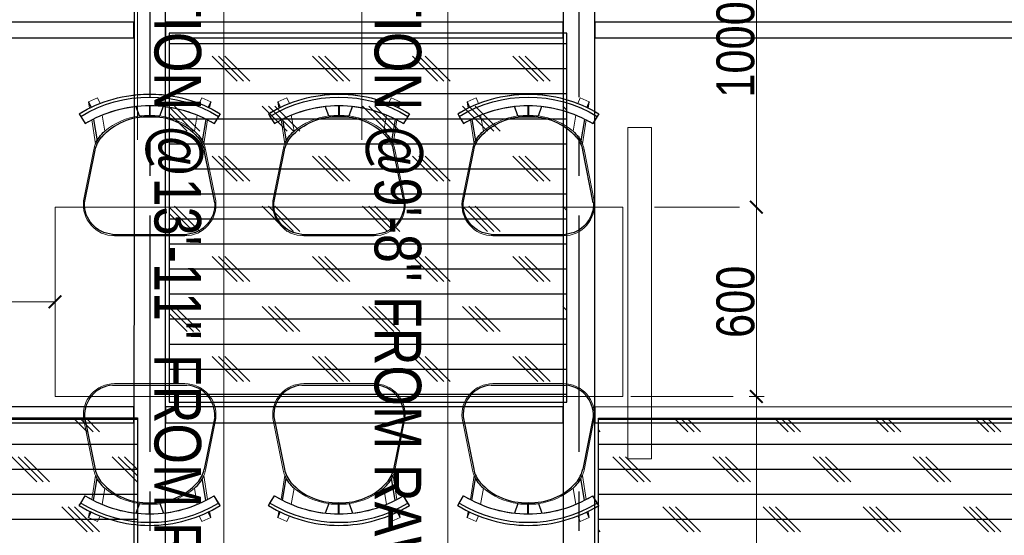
# Model space of a CAD drawing. Header units: inches. Extents: x -1008743 to -388065, y -1380311 to -642022.
# Tile 54 of 85: x -523845 to -520723, y -670310 to -668676. Entities that reach past the tile are written whole.
import ezdxf
from ezdxf.xclip import XClip

# ---------------------------------------------------------------- set-up
doc = ezdxf.new("R2010")
doc.units = ezdxf.units.IN
doc.header["$LTSCALE"] = 1000
doc.header["$MEASUREMENT"] = 0
doc.header["$XCLIPFRAME"] = 0
doc.header["$PDMODE"] = 35
doc.linetypes.add('CENTER2', pattern=[1.125, 0.75, -0.125, 0.125, -0.125])
doc.linetypes.add('General Arrangement Plan$0$( Hidden )', pattern=[0.375, 0.25, -0.125])
for name, color, linetype in [('Elevation hatch', 7, 'Continuous'), ('General Arrangement Plan$1$ID-LOOSE2', 8, 'Continuous'), ('M-HVAC-INSULATION', 7, 'Continuous')]:
    doc.layers.add(name, color=color, linetype=linetype)
for name, color, linetype, lineweight in [('General Arrangement Plan$0$DIM', 7, 'Continuous', 13), ('General Arrangement Plan$1$A-PARTITION', 23, 'Continuous', 9), ('General Arrangement Plan$1$BEAM', 113, 'Continuous', 9), ('General Arrangement Plan$1$FURN', 252, 'Continuous', 5)]:
    doc.layers.add(name, color=color, linetype=linetype, lineweight=lineweight)
doc.styles.add('General Arrangement Plan$1$Standard', font='ARIALN.TTF')
doc.styles.add('General Arrangement Plan$1$TMH-TEXT', font='simplex.shx', dxfattribs={"width": 0.8})
doc.dimstyles.new('General Arrangement Plan$1$TFS-Dim', dxfattribs={"dimtxt": 120, "dimasz": 40, "dimexe": 25, "dimexo": 25, "dimgap": 4.5, "dimtad": 1, "dimdec": 0, "dimzin": 0, "dimdsep": 46, "dimtxsty": 'General Arrangement Plan$1$Standard', "dimblk": 'General Arrangement Plan$1$_ArchTick', "dimcen": 0.09, "dimdle": 2, "dimclrd": 256, "dimclre": 8, "dimadec": 0, "dimazin": 0, "dimtfac": 1, "dimtdec": 0, "dimtofl": 0, "dimtmove": 1, "dimatfit": 3, "dimfxl": 1, "dimtolj": 1, "dimtzin": 0, "dimlwd": -1, "dimlwe": -1, "dimarcsym": 0})
pattern_1 = [(0, (-549706.02, -668672.15), (0, 79.375), []), (135, (-549666.34, -668711.84), (-158.75, -158.75), [112.2532, -112.2532]), (135, (-549646.5, -668711.84), (-158.75, -158.75), [112.2532, -112.2532]), (135, (-549626.65, -668711.84), (-158.75, -158.75), [112.2532, -112.2532])]

# ---------------------------------------------------------------- blocks, each defined once
blk = doc.blocks.new('General Arrangement Plan$1$_ArchTick')
at = {"color": 0, "linetype": 'ByBlock', "const_width": 0.15}
blk.add_lwpolyline([(-0.5, -0.5), (0.5, 0.5)], dxfattribs=at)
blk = doc.blocks.new('*D395')
at = {"layer": 'Defpoints', "color": 0}
for p in [(4638.5, 8335.5), (4674.4, 7066), (5061.9, 7066)]:
    blk.add_point(p, dxfattribs=at)
at = {"layer": 'General Arrangement Plan$0$DIM', "color": 8, "linetype": 'General Arrangement Plan$0$( Hidden )'}
for p, q in [((4663.5, 8335.5), (5086.9, 8335.5)), ((4699.4, 7066), (5086.9, 7066))]:
    blk.add_line(p, q, dxfattribs=at)
at = {"layer": 'General Arrangement Plan$0$DIM', "color": 8}
blk.add_line((5061.9, 8337.5), (5061.9, 7064), dxfattribs=at)
at = {"layer": 'General Arrangement Plan$0$DIM', "color": 8, "xscale": 40, "yscale": 40, "zscale": 40}
for p, rotation in [((5061.9, 8335.5), 90), ((5061.9, 7066), 270)]:
    blk.add_blockref('General Arrangement Plan$1$_ArchTick', p, dxfattribs=dict(at, rotation=rotation))
at = {"layer": 'General Arrangement Plan$0$DIM', "color": 0, "insert": (4996.1, 7700.7), "char_height": 120, "attachment_point": 5, "rotation": 90, "style": 'General Arrangement Plan$1$Standard'}
blk.add_mtext('\\A1;1270', dxfattribs=at)
blk = doc.blocks.new('General Arrangement Plan$1$A$C180F00E5')
at = {"layer": 'General Arrangement Plan$1$ID-LOOSE2', "ltscale": 0.05}
for p, q in [((0.0334, 0.4698), (0.0422, 0.4499)), ((0.2137, 0.42), (0.2013, 0.454)), ((0.249, 0.4567), (0.249, 0.4217)), ((0.249, 0.4567), (0.249, 0.4217)), ((0.249, 0.4567), (0.249, 0.4217)), ((0.249, 0.4567), (0.249, 0.4217)), ((0.251, 0.4567), (0.251, 0.4217)), ((0.251, 0.4567), (0.251, 0.4217)), ((0.251, 0.4567), (0.251, 0.4217)), ((0.251, 0.4567), (0.251, 0.4217)), ((0.2863, 0.42), (0.2987, 0.454)), ((0.4666, 0.4698), (0.4578, 0.4499)), ((0, 0.4273), (0.0056, 0.4182)), ((0.5, 0.4273), (0.4944, 0.4182)), ((0.0056, 0.4182), (0.0211, 0.3926)), ((0.0505, 0.4078), (0.0635, 0.3317)), ((0.4495, 0.4078), (0.4365, 0.3317)), ((0.4944, 0.4182), (0.4789, 0.3926)), ((0.0191, 0.1124), (0.0568, 0.2987)), ((0.4809, 0.1124), (0.4432, 0.2987)), ((0.3817, 0), (0.1183, 0))]:
    blk.add_line(p, q, dxfattribs=at)
for centre, radius, start, end in [((0.25, 0.0159), 0.4814, 90, 121.2845), ((0.25, 0.0159), 0.4814, 58.7155, 90), ((0.25, 0.0159), 0.4707, 58.7155, 121.2845), ((0.25, 0.0159), 0.4408, 90, 121.2845), ((0.25, 0.0159), 0.4408, 58.7155, 90), ((0.24, 0.1996), 0.2218, 87.4171, 96.8127), ((0.26, 0.1996), 0.2218, 83.1873, 92.5829), ((0.2398, 0.2036), 0.2135, 87.2356, 138.4785), ((0.2602, 0.2036), 0.2135, 41.5215, 92.7644), ((0.2602, 0.2036), 0.2135, 92.7472, 92.7644), ((0.2398, 0.2036), 0.2135, 87.2356, 87.2528), ((0.1674, 0.2748), 0.1186, 130.1141, 157.4138), ((0.3326, 0.2748), 0.1186, 22.5862, 49.8859), ((0.1548, 0.2789), 0.1, 138.4785, 168.5607), ((0.3452, 0.2789), 0.1, 11.4393, 41.5215), ((0.1266, 0.1074), 0.1077, 177.3178, 265.5501), ((0.3734, 0.1074), 0.1077, 274.4499, 2.6822)]:
    blk.add_arc(centre, radius, start, end, dxfattribs=at)
blk = doc.blocks.new('General Arrangement Plan$1$ghg')
at = {"layer": 'General Arrangement Plan$1$FURN', "ltscale": 1000}
for points in [[(4414156.4, -494204.2), (4414156.4, -493980.8, -0.451699), (4414267.2, -493883.2), (4414430.3, -493915.5, -0.04991), (4414447.4, -493920.7), (4414524, -493909.1, 0.015491), (4414512, -493887.8), (4414543, -493869), (4414543, -493869, -0.022121), (4414561.3, -493902.3), (4414581, -493898.8), (4414593.7, -493927.4), (4414575.9, -493935.3, -0.093712), (4414575.9, -493935.3, -0.189086), (4414575.9, -494249.7), (4414593.7, -494257.6), (4414581, -494286.2), (4414561.3, -494282.7, -0.022121), (4414543, -494316.1), (4414543, -494316.1), (4414512, -494297.2, 0.015491), (4414524, -494275.9), (4414447.4, -494264.3, -0.04991), (4414430.3, -494269.5), (4414267.2, -494301.8, -0.451699), (4414156.4, -494204.2)], [(4414566.9, -494048.9), (4414536.4, -494060, 0.145154), (4414487.7, -493950.3), (4414539.2, -493941.6, -0.070666), (4414566.9, -494048.9)], [(4414566.9, -494136.1), (4414536.4, -494125, -0.145154), (4414487.7, -494234.7), (4414539.2, -494243.5, 0.070666), (4414566.9, -494136.1)]]:
    blk.add_lwpolyline(points, format="xyb", close=True, dxfattribs=at)
at = {"layer": 'General Arrangement Plan$1$FURN', "ltscale": 1000, "xscale": 894.2026233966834, "yscale": 894.2026233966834, "zscale": 894.2026233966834, "rotation": 270}
blk.add_blockref('General Arrangement Plan$1$A$C180F00E5', (4414160.9, -493869), dxfattribs=at)
blk = doc.blocks.new('*D398')
at = {"layer": 'Defpoints', "color": 0}
for p in [(2838.5, 8834.4), (2838.5, 8635.4), (1973.3, 8562.9, -0.1)]:
    blk.add_point(p, dxfattribs=at)
at = {"layer": 'General Arrangement Plan$0$DIM', "color": 8, "linetype": 'General Arrangement Plan$0$( Hidden )'}
for p, q in [((2838.5, 8809.4), (2838.5, 8610.4)), ((1973.3, 8587.9), (1973.3, 8660.4))]:
    blk.add_line(p, q, dxfattribs=at)
at = {"layer": 'General Arrangement Plan$0$DIM', "color": 8}
blk.add_line((1971.3, 8635.4), (2840.5, 8635.4), dxfattribs=at)
at = {"layer": 'General Arrangement Plan$0$DIM', "color": 8, "xscale": 40, "yscale": 40, "zscale": 40, "rotation": 180}
blk.add_blockref('General Arrangement Plan$1$_ArchTick', (1973.3, 8635.4), dxfattribs=at)
at = {"layer": 'General Arrangement Plan$0$DIM', "color": 8, "xscale": 40, "yscale": 40, "zscale": 40}
blk.add_blockref('General Arrangement Plan$1$_ArchTick', (2838.5, 8635.4), dxfattribs=at)
at = {"layer": 'General Arrangement Plan$0$DIM', "color": 0, "insert": (2405.9, 8701.2), "char_height": 120, "attachment_point": 5, "style": 'General Arrangement Plan$1$Standard'}
blk.add_mtext('\\A1;865', dxfattribs=at)
blk = doc.blocks.new('*D401')
at = {"layer": 'Defpoints', "color": 0}
for p in [(3158.8, 9935.3), (5061.9, 9935.3), (4358.8, 8935.4)]:
    blk.add_point(p, dxfattribs=at)
at = {"layer": 'General Arrangement Plan$0$DIM', "color": 8, "linetype": 'General Arrangement Plan$0$( Hidden )'}
for p, q in [((3183.8, 9935.3), (5086.9, 9935.3)), ((4383.8, 8935.4), (5086.9, 8935.4))]:
    blk.add_line(p, q, dxfattribs=at)
at = {"layer": 'General Arrangement Plan$0$DIM', "color": 8}
blk.add_line((5061.9, 8933.4), (5061.9, 9937.3), dxfattribs=at)
at = {"layer": 'General Arrangement Plan$0$DIM', "color": 8, "xscale": 40, "yscale": 40, "zscale": 40}
for p, rotation in [((5061.9, 9935.3), 90), ((5061.9, 8935.4), 270)]:
    blk.add_blockref('General Arrangement Plan$1$_ArchTick', p, dxfattribs=dict(at, rotation=rotation))
at = {"layer": 'General Arrangement Plan$0$DIM', "color": 0, "insert": (4996.1, 9435.4), "char_height": 120, "attachment_point": 5, "rotation": 90, "style": 'General Arrangement Plan$1$Standard'}
blk.add_mtext('\\A1;1000', dxfattribs=at)
blk = doc.blocks.new('*D408')
at = {"layer": 'Defpoints', "color": 0}
for p in [(2838.5, 8935.5), (2838.5, 8335.5), (5061.9, 8335.5)]:
    blk.add_point(p, dxfattribs=at)
at = {"layer": 'General Arrangement Plan$0$DIM', "color": 8, "linetype": 'General Arrangement Plan$0$( Hidden )'}
for p, q in [((2863.5, 8935.5), (5086.9, 8935.5)), ((2863.5, 8335.5), (5086.9, 8335.5))]:
    blk.add_line(p, q, dxfattribs=at)
at = {"layer": 'General Arrangement Plan$0$DIM', "color": 8}
blk.add_line((5061.9, 8937.5), (5061.9, 8333.5), dxfattribs=at)
at = {"layer": 'General Arrangement Plan$0$DIM', "color": 8, "xscale": 40, "yscale": 40, "zscale": 40}
for p, rotation in [((5061.9, 8935.5), 90), ((5061.9, 8335.5), 270)]:
    blk.add_blockref('General Arrangement Plan$1$_ArchTick', p, dxfattribs=dict(at, rotation=rotation))
at = {"layer": 'General Arrangement Plan$0$DIM', "color": 0, "insert": (4996.1, 8635.5), "char_height": 120, "attachment_point": 5, "rotation": 90, "style": 'General Arrangement Plan$1$Standard'}
blk.add_mtext('\\A1;600', dxfattribs=at)
blk = doc.blocks.new('latout')
at = {"color": 252, "linetype": 'CENTER2'}
for p, q in [((-11455.6, 13525.7), (-11455.6, -289.9)), ((-10094.9, 13525.7), (-10094.9, -289.9))]:
    blk.add_line(p, q, dxfattribs=at)
at = {"color": 3, "ltscale": 10}
for points in [[(-10044.9, 4880), (-10044.9, 10397), (-10144.9, 10397), (-10144.9, 4880)], [(-11405.6, 4880), (-11405.4, 10224.7), (-11505.4, 10224.7), (-11505.6, 4880)]]:
    blk.add_lwpolyline(points, close=True, dxfattribs=at)
at = {"color": 30, "ltscale": 10}
for points in [[(-12955.2, 8463.5), (-11505.6, 8463.4), (-11505.6, 8513.4), (-12955.2, 8513.5)], [(-11405.5, 8463.4), (-10145, 8463.4), (-10145, 8513.4), (-11405.5, 8513.4)], [(-10045, 8463.3), (-8425, 8463.2), (-8425, 8513.2), (-10045, 8513.3)], [(-12955.2, 7243.5), (-11505.6, 7243.4), (-11505.6, 7293.4), (-12955.2, 7293.5)], [(-11405.5, 7243.4), (-10145, 7243.4), (-10145, 7293.4), (-11405.5, 7293.4)], [(-10045, 7243.3), (-8425, 7243.2), (-8425, 7293.2), (-10045, 7293.3)]]:
    blk.add_lwpolyline(points, close=True, dxfattribs=at)
blk = doc.blocks.new('General Arrangement Plan')
at = {"layer": 'General Arrangement Plan$1$A-PARTITION', "ltscale": 10}
blk.add_lwpolyline([(4729, 8138.3), (4654, 8138.3), (4654, 9188.4), (4729, 9188.4)], close=True, dxfattribs=at)
at = {"layer": 'General Arrangement Plan$1$BEAM', "linetype": 'General Arrangement Plan$0$( Hidden )', "ltscale": 11}
for points in [[(3373.3, 14050.1), (3373.2, 899.1), (3099.8, 899.1), (3099.8, 14050.1)], [(4084.2, 14050.1), (4084.2, 899.1), (3810.8, 899.1), (3810.8, 14050.1)]]:
    blk.add_lwpolyline(points, close=True, dxfattribs=at)
at = {"layer": 'General Arrangement Plan$1$FURN', "color": 7}
blk.add_lwpolyline([(4638.5, 8935.5), (2838.5, 8935.5), (2838.5, 8335.5), (4638.5, 8335.5)], close=True, dxfattribs=at)
at = {"layer": 'General Arrangement Plan$1$FURN', "color": 7, "xscale": -1, "rotation": 270}
for p in [(497231, -4405311.6), (497831, -4405311.6), (498431, -4405311.6)]:
    blk.add_blockref('General Arrangement Plan$1$ghg', p, dxfattribs=at)
at = {"layer": 'General Arrangement Plan$1$FURN', "color": 7, "rotation": 270}
for p in [(497231, 4422532.6), (497831, 4422532.6), (498431, 4422532.6)]:
    blk.add_blockref('General Arrangement Plan$1$ghg', p, dxfattribs=at)
at = {"layer": 'General Arrangement Plan$1$BEAM', "char_height": 147.925, "width": 5195.333, "attachment_point": 7, "rotation": 270, "style": 'General Arrangement Plan$1$TMH-TEXT'}
for s, insert in [('{\\fArial|b0|i0|c0|p34;\\C5;BOTTOM OF MS SECTION @13\'-11" FROM RAW FLOOR LEVEL}', (3124, 11300.1)), ('{\\fArial|b0|i0|c0|p34;\\C5;BOTTOM OF MS SECTION @9\'-8" FROM RAW FLOOR LEVEL}', (3821.7, 11300.1))]:
    blk.add_mtext(s, dxfattribs=dict(at, insert=insert))
at = {"layer": 'General Arrangement Plan$0$DIM', "color": 9, "true_color": 0xc7c8ca}
for base, p1, p2, picture, middle in [((5061.9, 9935.3), (4358.8, 8935.4), (3158.8, 9935.3), '*D401', (4996.1, 9435.4)), ((5061.9, 8335.5), (2838.5, 8935.5), (2838.5, 8335.5), '*D408', (4996.1, 8635.5)), ((5061.9015, 7065.9694), (4638.4964, 8335.4757), (4674.416, 7065.9694), '*D395', (4996.1327, 7700.7225))]:
    dim = blk.add_linear_dim(base=base, p1=p1, p2=p2, angle=90, dimstyle='General Arrangement Plan$1$TFS-Dim', override={"dimclrd": 8}, dxfattribs=at)
    dim.commit()
    dim.dimension.update_dxf_attribs({"geometry": picture, "text_midpoint": middle})
dim = blk.add_linear_dim(base=(2838.5, 8635.4), p1=(1973.3, 8562.9, -0.1), p2=(2838.5, 8834.4), dimstyle='General Arrangement Plan$1$TFS-Dim', override={"dimclrd": 8}, dxfattribs=at)
dim.commit()
dim.dimension.update_dxf_attribs({"geometry": '*D398', "text_midpoint": (2405.9, 8701.2)})

msp = doc.modelspace()

# ---------------------------------------------------------------- hatches: boundary and pattern name
at = {"layer": 'M-HVAC-INSULATION'}
h = msp.add_hatch(dxfattribs=at)
h.set_pattern_fill('DOTS', scale=50)
h.set_pattern_definition([(0, (-496533, -668672.15), (39.6875, 79.375), [0, -79.375])])
h.paths.add_polyline_path([(-513397.7, -664590), (-513397.7, -665814), (-515785, -665813.6), (-515785, -664589.6)])
h.paths.add_polyline_path([(-513946.8, -669505.6), (-513946.8, -666673), (-512866.8, -666673), (-512866.8, -669505.6)])
edge = h.paths.add_edge_path()
edge.add_line((-520586.8, -666673), (-521351.3, -666673))
edge.add_line((-521351.3, -666673), (-521351.3, -665473))
edge.add_line((-521351.3, -665473), (-519801.3, -665473))
edge.add_line((-519801.3, -665473), (-519801.3, -666673))
edge.add_line((-519801.3, -666673), (-513957.3, -666673))
edge.add_line((-513957.3, -666673), (-513957.3, -672249.4))
edge.add_line((-513957.3, -672249.4), (-511990.2, -672249.4))
edge.add_line((-511990.2, -672249.4), (-511990.2, -665468.9))
edge.add_arc((-511992.2, -665468.9), 2, 0, 90)
edge.add_line((-511992.2, -665466.9), (-513330.6, -665466.9))
edge.add_line((-513330.6, -665466.9), (-513330.6, -664553.9))
edge.add_line((-513330.6, -664553.9), (-522160.4, -664553.9))
edge.add_line((-522160.4, -664553.9), (-522161.8, -666673))
edge.add_line((-522161.8, -666673), (-520586.8, -666673))

# ---------------------------------------------------------------- next in the draw order: block references
at = {"color": 7}
ref = msp.add_blockref('General Arrangement Plan', (-526571.1, -678205.6), dxfattribs=at)
XClip(ref).set_block_clipping_path([(48.7190010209, -107.5186207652), (15251.6043912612, 15253.5715002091)])

# ---------------------------------------------------------------- next in the draw order: hatches: boundary and pattern name
at = {"layer": 'Elevation hatch', "true_color": 0x939598}
h = msp.add_hatch(dxfattribs=at)
h.set_pattern_fill('CORK', color=252, scale=25)
h.set_pattern_definition(pattern_1)
h.paths.add_polyline_path([(-523370.7, -668718.3), (-523370.7, -669888.3), (-522110, -669888.3), (-522110, -668718.3)])
h = msp.add_hatch(dxfattribs=at)
h.set_pattern_fill('CORK', color=252, scale=25)
h.set_pattern_definition(pattern_1)
h.paths.add_polyline_path([(-524920.3, -669938.2), (-524920.3, -671108.2), (-523471.3, -671108.2), (-523471.3, -669938.2)])
h = msp.add_hatch(dxfattribs=at)
h.set_pattern_fill('CORK', color=252, scale=25)
h.set_pattern_definition(pattern_1)
h.paths.add_polyline_path([(-522010, -669938.4), (-522010, -671108.4), (-520390.5, -671108.4), (-520390.5, -669938.4)])

# ---------------------------------------------------------------- next in the draw order: linework, layer by layer
at = {"color": 7}
for points in [[(-522110, -668718.3), (-523370.7, -668718.3), (-523370.7, -669888.3), (-522110, -669888.3)], [(-524920.3, -669938.2), (-523471.3, -669938.2), (-523471.3, -671108.2), (-524920.3, -671108.2)], [(-522010, -669938.4), (-520390.5, -669938.4), (-520390.5, -671108.4), (-522010, -671108.4)]]:
    msp.add_lwpolyline(points, close=True, dxfattribs=at)

# ---------------------------------------------------------------- next in the draw order: block references
at = {"ltscale": 10}
msp.add_blockref('latout', (-511976.8, -677196.7), dxfattribs=at)

doc.saveas('drawing.dxf')
